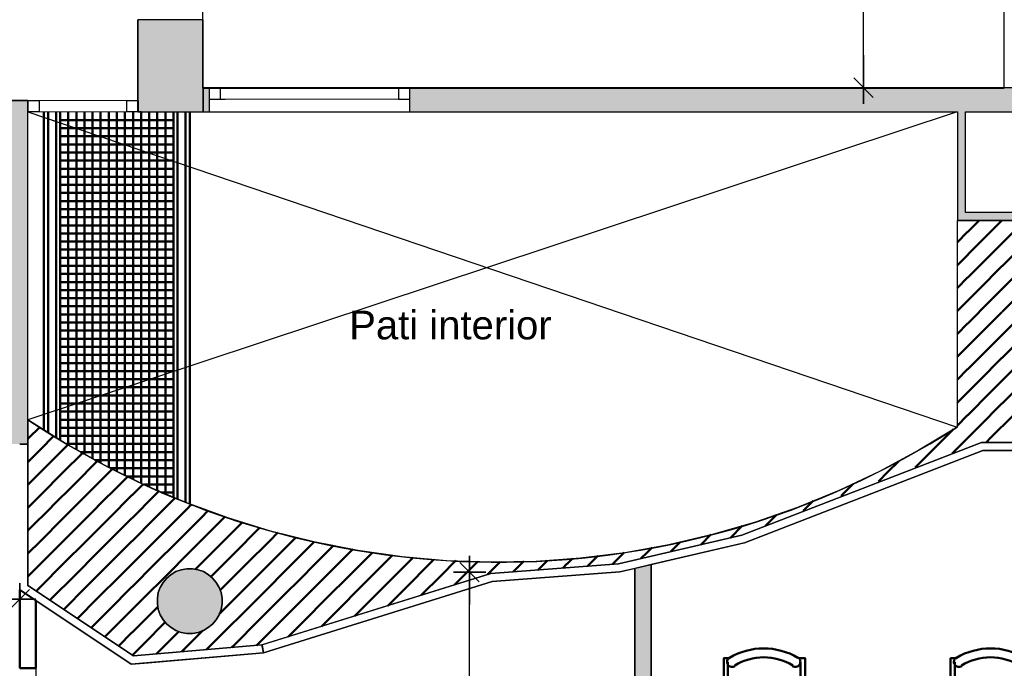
# Model space of a CAD drawing. Header units: metres. Extents: x -1 to 442, y -6 to 31.
# Tile 16 of 24: x 409.7 to 415.78, y 20.72 to 24.73. Entities that reach past the tile are written whole.
import ezdxf

# ---------------------------------------------------------------- set-up
doc = ezdxf.new("R2010")
doc.units = ezdxf.units.M
doc.header["$PDMODE"] = 65
for name, pattern in [('CONTINUA', [0]), ('PUNKT', [6.35, 0, -6.35]), ('VERDECKT', [9.525, 6.35, -3.175])]:
    doc.linetypes.add(name, pattern=pattern)
for name, color, linetype, lineweight in [('3D P2 MURS', 7, 'CONTINUA', 25), ('3D P2 MURS NOUS', 7, 'CONTINUA', 25), ('3D P2 PILAR', 7, 'CONTINUA', 25), ('P2 COTES', 7, 'CONTINUA', 25), ('P2 ESCALES 2D', 7, 'CONTINUA', 25), ('P2 LOCAL', 7, 'CONTINUA', 25), ('P2 MOBLES 2D', 7, 'CONTINUA', 25), ('P2 TEXT', 7, 'CONTINUA', 25)]:
    doc.layers.add(name, color=color, linetype=linetype, lineweight=lineweight)
doc.styles.add('ARIAL', font='arial.ttf')
doc.dimstyles.new('DIMSTYLE_5', dxfattribs={"dimtxt": 0.2, "dimasz": 0.2, "dimexe": 0, "dimexo": 1e-06, "dimgap": 0.1, "dimtad": 0, "dimrnd": 0.005, "dimzin": 4, "dimdsep": 46, "dimtxsty": 'ARIAL', "dimblk1": 'ALL_ML_STRICH', "dimblk2": 'ALL_ML_STRICH', "dimsah": 1, "dimcen": 0, "dimse1": 1, "dimse2": 1, "dimclrd": 2, "dimclre": 2, "dimclrt": 2, "dimadec": 0, "dimazin": 0, "dimtfac": 1, "dimtdec": 0, "dimtix": 1, "dimtmove": 2, "dimatfit": 3, "dimfxl": 0, "dimtzin": 0, "dimlwd": 0, "dimlwe": 35, "dimarcsym": 0})
doc.dimstyles.new('DIMSTYLE_9', dxfattribs={"dimtxt": 0.2, "dimasz": 0.2, "dimexe": 0, "dimexo": 1e-06, "dimgap": 0.1, "dimtad": 0, "dimrnd": 0.01, "dimzin": 4, "dimdsep": 46, "dimtxsty": 'ARIAL', "dimblk1": 'ALL_ML_STRICH', "dimblk2": 'ALL_ML_STRICH', "dimsah": 1, "dimcen": 0, "dimse1": 1, "dimse2": 1, "dimclrd": 2, "dimclre": 2, "dimclrt": 2, "dimadec": 0, "dimazin": 0, "dimtfac": 1, "dimtdec": 0, "dimtix": 1, "dimtmove": 2, "dimatfit": 3, "dimfxl": 0, "dimtzin": 0, "dimlwd": 0, "dimlwe": 35, "dimarcsym": 0})

# ---------------------------------------------------------------- blocks, each defined once
blk = doc.blocks.new('_CLOSEDFILLED')
at = {"color": 0, "linetype": 'ByBlock', "lineweight": -2}
blk.add_solid([(-1, 0), (0, 0), (-1, 0)], dxfattribs=at)
blk = doc.blocks.new('TRAMA_0')
at = {"layer": 'P2 MOBLES 2D', "color": 202, "linetype": 'CONTINUA', "lineweight": 50, "transparency": 33554687}
for p, q in [((415.5527, 23.4195), (415.6226, 23.4895)), ((415.6234, 23.3488), (415.764, 23.4895)), ((415.487, 23.3538), (415.5525, 23.4194)), ((415.6941, 23.2781), (415.8354, 23.4194)), ((415.487, 23.2124), (415.6232, 23.3487)), ((415.7648, 23.2074), (415.9061, 23.3487)), ((415.5527, 23.1367), (415.6939, 23.278)), ((415.6234, 23.066), (415.7646, 23.2072)), ((415.487, 23.071), (415.5525, 23.1365)), ((415.6941, 22.9953), (415.8354, 23.1365)), ((415.487, 22.9296), (415.6232, 23.0658)), ((415.7648, 22.9245), (415.9061, 23.0658)), ((415.5527, 22.8538), (415.6939, 22.9951)), ((415.6234, 22.7831), (415.7646, 22.9244)), ((415.487, 22.7882), (415.5525, 22.8537)), ((415.6941, 22.7124), (415.8354, 22.8537)), ((415.487, 22.6467), (415.6232, 22.783)), ((415.7648, 22.6417), (415.9061, 22.783)), ((415.5527, 22.571), (415.6939, 22.7123)), ((415.6234, 22.5003), (415.7646, 22.6416)), ((415.487, 22.5053), (415.5525, 22.5708)), ((415.6941, 22.4296), (415.8354, 22.5708)), ((415.487, 22.3639), (415.6232, 22.5001)), ((415.7648, 22.3589), (415.9061, 22.5001)), ((415.5527, 22.2881), (415.6939, 22.4294)), ((415.6234, 22.2174), (415.7646, 22.3587)), ((415.487, 22.2225), (415.5525, 22.288)), ((415.6941, 22.1467), (415.8354, 22.288)), ((409.7544, 22.1467), (409.8213, 22.2137)), ((415.4112, 22.1467), (415.4657, 22.2011)), ((415.4819, 22.076), (415.6232, 22.2173)), ((409.747, 22.1393), (409.7542, 22.1466)), ((409.8251, 22.076), (409.9088, 22.1598)), ((415.2698, 22.0053), (415.4111, 22.1466)), ((415.6668, 22.1195), (415.6939, 22.1466)), ((409.8958, 22.0053), (409.997, 22.1065)), ((409.747, 21.9979), (409.8249, 22.0759)), ((409.9665, 21.9346), (410.0847, 22.0528)), ((415.4568, 22.0508), (415.4818, 22.0759)), ((409.7544, 21.8639), (409.8957, 22.0052)), ((410.0372, 21.8639), (410.1777, 22.0044)), ((410.2494, 21.9346), (410.2708, 21.956)), ((415.0577, 21.9346), (415.1252, 22.0021)), ((415.229, 21.9645), (415.2697, 22.0052)), ((409.8251, 21.7932), (409.9664, 21.9345)), ((410.1079, 21.7932), (410.2492, 21.9345)), ((410.3201, 21.8639), (410.3638, 21.9076)), ((415.0013, 21.8782), (415.0575, 21.9345)), ((409.747, 21.8565), (409.7542, 21.8637)), ((409.8958, 21.7225), (410.0371, 21.8637)), ((410.1786, 21.7225), (410.3199, 21.8637)), ((410.3908, 21.7932), (410.4599, 21.8623)), ((414.7705, 21.7888), (414.8424, 21.8607)), ((409.747, 21.7151), (409.8249, 21.793)), ((409.9665, 21.6518), (410.1078, 21.793)), ((410.2494, 21.6518), (410.3906, 21.793)), ((410.4615, 21.7225), (410.5588, 21.8197)), ((410.5322, 21.6518), (410.6576, 21.7771)), ((409.7544, 21.581), (409.8957, 21.7223)), ((410.0372, 21.581), (410.1785, 21.7223)), ((410.3201, 21.581), (410.4613, 21.7223)), ((410.6029, 21.581), (410.7442, 21.7223)), ((410.7443, 21.7225), (410.7564, 21.7346)), ((414.5369, 21.6967), (414.5985, 21.7583)), ((409.8251, 21.5103), (409.9664, 21.6516)), ((410.1079, 21.5103), (410.2492, 21.6516)), ((410.3908, 21.5103), (410.5321, 21.6516)), ((410.6736, 21.5103), (410.8149, 21.6516)), ((410.815, 21.6518), (410.8614, 21.6981)), ((410.8857, 21.581), (410.9663, 21.6616)), ((414.3033, 21.6045), (414.3717, 21.6728)), ((410.9565, 21.5103), (411.0713, 21.6251)), ((411.1686, 21.581), (411.1801, 21.5926)), ((414.0883, 21.5309), (414.1606, 21.6032)), ((409.747, 21.5736), (409.7542, 21.5809)), ((409.8958, 21.4396), (410.0371, 21.5809)), ((410.1786, 21.4396), (410.3199, 21.5809)), ((410.4615, 21.4396), (410.6028, 21.5809)), ((410.7443, 21.4396), (410.8856, 21.5809)), ((411.0272, 21.4396), (411.1685, 21.5809)), ((411.2393, 21.5103), (411.2916, 21.5627)), ((411.31, 21.4396), (411.4032, 21.5328)), ((413.9037, 21.4877), (413.9664, 21.5505)), ((409.747, 21.4322), (409.8249, 21.5102)), ((409.9665, 21.3689), (410.1078, 21.5102)), ((410.2494, 21.3689), (410.3906, 21.5102)), ((410.5322, 21.3689), (410.6735, 21.5102)), ((410.815, 21.3689), (410.9563, 21.5102)), ((411.0979, 21.3689), (411.2392, 21.5102)), ((411.3807, 21.3689), (411.5168, 21.505)), ((411.5929, 21.4396), (411.6355, 21.4823)), ((413.5728, 21.4396), (413.6028, 21.4697)), ((413.719, 21.4445), (413.7776, 21.503)), ((409.7544, 21.2982), (409.8957, 21.4395)), ((410.0372, 21.2982), (410.1785, 21.4395)), ((410.3201, 21.2982), (410.4613, 21.4395)), ((410.6029, 21.2982), (410.7442, 21.4395)), ((410.8857, 21.2982), (411.027, 21.4395)), ((411.1686, 21.2982), (411.3099, 21.4395)), ((411.9464, 21.3689), (412.0007, 21.4232)), ((412.0171, 21.2982), (412.1273, 21.4084)), ((413.2047, 21.3544), (413.2687, 21.4184)), ((413.3606, 21.3689), (413.4313, 21.4396)), ((413.5344, 21.4013), (413.5726, 21.4395)), ((409.8251, 21.2275), (409.9664, 21.3688)), ((410.1079, 21.2275), (410.2492, 21.3688)), ((410.3908, 21.2275), (410.5321, 21.3688)), ((410.7824, 21.3362), (410.8149, 21.3688)), ((411.5221, 21.2275), (411.6634, 21.3688)), ((411.805, 21.2275), (411.9463, 21.3688)), ((412.0878, 21.2275), (412.2291, 21.3688)), ((412.2293, 21.3689), (412.2555, 21.3951)), ((412.3, 21.2982), (412.3909, 21.3891)), ((412.382, 21.2388), (412.512, 21.3688)), ((412.5121, 21.3689), (412.5263, 21.3831)), ((412.5874, 21.3028), (412.6656, 21.381)), ((412.7455, 21.3194), (412.7948, 21.3688)), ((412.7949, 21.3689), (412.8111, 21.3851)), ((412.8985, 21.3311), (412.9567, 21.3892)), ((413.0516, 21.3427), (413.0776, 21.3688)), ((413.0778, 21.3689), (413.1114, 21.4025)), ((413.3578, 21.3661), (413.3605, 21.3688)), ((409.747, 21.2908), (409.7542, 21.2981)), ((409.8958, 21.1568), (410.0371, 21.2981)), ((410.1786, 21.1568), (410.3199, 21.2981)), ((410.4615, 21.1568), (410.6028, 21.2981)), ((410.8779, 21.2903), (410.8856, 21.2981)), ((411.31, 21.1568), (411.4513, 21.2981)), ((411.5929, 21.1568), (411.7341, 21.2981)), ((411.8757, 21.1568), (412.017, 21.2981)), ((412.1766, 21.1749), (412.2998, 21.2981)), ((409.7992, 21.2015), (409.8249, 21.2273)), ((409.9688, 21.0883), (410.1078, 21.2273)), ((410.2494, 21.0861), (410.3906, 21.2273)), ((410.9353, 21.2064), (410.9563, 21.2273)), ((411.0979, 21.0861), (411.2392, 21.2273)), ((411.3807, 21.0861), (411.522, 21.2273)), ((411.6636, 21.0861), (411.8048, 21.2273)), ((411.9713, 21.1109), (412.0877, 21.2273)), ((409.884, 21.1449), (409.8957, 21.1566)), ((410.0536, 21.0317), (410.1785, 21.1566)), ((410.3201, 21.0154), (410.4613, 21.1566)), ((410.9292, 21.0588), (411.027, 21.1566)), ((411.1686, 21.0154), (411.3099, 21.1566)), ((411.4514, 21.0154), (411.5927, 21.1566)), ((411.7659, 21.047), (411.8756, 21.1566)), ((410.1384, 20.9751), (410.2492, 21.0859)), ((410.3908, 20.9446), (410.5321, 21.0859)), ((410.5322, 21.0861), (410.5502, 21.1041)), ((410.9565, 20.9446), (411.0977, 21.0859)), ((411.2393, 20.9446), (411.3806, 21.0859)), ((411.5605, 20.983), (411.6634, 21.0859)), ((410.2232, 20.9185), (410.3199, 21.0152)), ((410.4615, 20.8739), (410.5961, 21.0086)), ((411.0272, 20.8739), (411.1685, 21.0152)), ((411.3552, 20.9191), (411.4513, 21.0152)), ((410.308, 20.8619), (410.3906, 20.9445)), ((410.5419, 20.813), (410.6735, 20.9445)), ((410.6736, 20.9446), (410.6801, 20.9511)), ((410.7443, 20.8739), (410.8276, 20.9572)), ((410.8513, 20.8395), (410.9563, 20.9445)), ((411.1606, 20.866), (411.2392, 20.9445)), ((410.3928, 20.8053), (410.4613, 20.8738)), ((410.6966, 20.8262), (410.7442, 20.8738)), ((411.006, 20.8527), (411.027, 20.8738))]:
    blk.add_line(p, q, dxfattribs=at)
for points in [[(411.4514, 21.2982), (411.5, 21.3467), (411.5, 21.3467), (411.5927, 21.4395)], [(411.6636, 21.3689), (411.6807, 21.386), (411.6807, 21.386), (411.7542, 21.4595)], [(411.7343, 21.2982), (411.8614, 21.4253), (411.8614, 21.4253), (411.8741, 21.4381)], [(410.9565, 21.2275), (410.9578, 21.2288), (410.9578, 21.2288), (411.0977, 21.3688)], [(411.2393, 21.2275), (411.3192, 21.3074), (411.3192, 21.3074), (411.3806, 21.3688)], [(411.0272, 21.1568), (411.1385, 21.2681), (411.1385, 21.2681), (411.1685, 21.2981)]]:
    blk.add_lwpolyline(points, dxfattribs=at)
blk = doc.blocks.new('OBJETO_COMPLEJO_41')
at = {"layer": 'P2 MOBLES 2D', "color": 202, "linetype": 'CONTINUA', "lineweight": 50, "transparency": 33554687}
for p, q in [((414.0712, 20.4099), (414.0712, 20.7612)), ((414.52, 20.7612), (414.52, 20.4099)), ((414.0458, 20.5284), (414.0712, 20.5284)), ((414.5496, 20.5284), (414.52, 20.5284)), ((414.4438, 20.3295), (414.1517, 20.3295))]:
    blk.add_line(p, q, dxfattribs=at)
for points in [[(414.0458, 20.6596), (414.0162, 20.6596), (414.0162, 20.3972), (414.0458, 20.3972), (414.0458, 20.7866), (414.0839, 20.7866)], [(414.0804, 20.791), (414.0755, 20.787), (414.0716, 20.7822), (414.0688, 20.7768), (414.067, 20.771), (414.0664, 20.765), (414.0669, 20.7589), (414.0686, 20.7529), (414.0716, 20.7473), (414.0756, 20.7423), (414.0803, 20.7383), (414.0857, 20.7354), (414.0915, 20.7336), (414.0975, 20.7329), (414.1036, 20.7334), (414.1095, 20.735), (414.1152, 20.7379)], [(414.4704, 20.7379), (414.4761, 20.735), (414.4821, 20.7334), (414.4882, 20.7329), (414.4942, 20.7336), (414.5, 20.7354), (414.5053, 20.7383), (414.5101, 20.7423), (414.5141, 20.7473), (414.5171, 20.7529), (414.5188, 20.7589), (414.5193, 20.765), (414.5187, 20.771), (414.5169, 20.7768), (414.5141, 20.7822), (414.5102, 20.787), (414.5052, 20.791)], [(414.5496, 20.6596), (414.5792, 20.6596), (414.5792, 20.3972), (414.5496, 20.3972), (414.5496, 20.7866), (414.5073, 20.7866)], [(414.0706, 20.4133), (414.0722, 20.3975), (414.0767, 20.3828), (414.084, 20.3695), (414.0935, 20.3579), (414.1051, 20.3484), (414.1184, 20.3411), (414.1331, 20.3366), (414.1489, 20.335)], [(414.441, 20.335), (414.4568, 20.3366), (414.4715, 20.3411), (414.4848, 20.3484), (414.4964, 20.3579), (414.5059, 20.3695), (414.5132, 20.3828), (414.5177, 20.3975), (414.5193, 20.4133)]]:
    blk.add_lwpolyline(points, dxfattribs=at)
blk.add_lwpolyline([(414.9983, 19.5887), (413.5971, 19.5887), (413.5971, 20.3887), (414.9983, 20.3887), (414.9983, 19.5887)], close=True, dxfattribs=at)
for centre, radius, start, end in [((414.2929, 20.4305), 0.4167, 59.57383, 120.44578), ((414.2929, 20.4517), 0.3405, 58.2581, 121.76492)]:
    blk.add_arc(centre, radius, start, end, dxfattribs=at)
blk = doc.blocks.new('OBJETO_COMPLEJO_42')
at = {"layer": 'P2 MOBLES 2D', "color": 202, "linetype": 'CONTINUA', "lineweight": 50, "transparency": 33554687}
for p, q in [((415.4724, 20.4099), (415.4724, 20.7612)), ((415.9211, 20.7612), (415.9211, 20.4099)), ((415.447, 20.5284), (415.4724, 20.5284)), ((415.9508, 20.5284), (415.9211, 20.5284)), ((415.8449, 20.3295), (415.5528, 20.3295))]:
    blk.add_line(p, q, dxfattribs=at)
for points in [[(415.447, 20.6596), (415.4174, 20.6596), (415.4174, 20.3972), (415.447, 20.3972), (415.447, 20.7866), (415.4851, 20.7866)], [(415.4816, 20.791), (415.4767, 20.787), (415.4728, 20.7822), (415.4699, 20.7768), (415.4682, 20.771), (415.4675, 20.765), (415.4681, 20.7589), (415.4698, 20.7529), (415.4727, 20.7473), (415.4767, 20.7423), (415.4815, 20.7383), (415.4869, 20.7354), (415.4927, 20.7336), (415.4987, 20.7329), (415.5048, 20.7334), (415.5107, 20.735), (415.5164, 20.7379)], [(415.8716, 20.7379), (415.8773, 20.735), (415.8833, 20.7334), (415.8894, 20.7329), (415.8954, 20.7336), (415.9011, 20.7354), (415.9065, 20.7383), (415.9113, 20.7423), (415.9153, 20.7473), (415.9183, 20.7529), (415.92, 20.7589), (415.9205, 20.765), (415.9199, 20.771), (415.9181, 20.7768), (415.9153, 20.7822), (415.9114, 20.787), (415.9064, 20.791)], [(415.9508, 20.6596), (415.9804, 20.6596), (415.9804, 20.3972), (415.9508, 20.3972), (415.9508, 20.7866), (415.9084, 20.7866)], [(415.4718, 20.4133), (415.4734, 20.3975), (415.4779, 20.3828), (415.4851, 20.3695), (415.4947, 20.3579), (415.5063, 20.3484), (415.5196, 20.3411), (415.5343, 20.3366), (415.5501, 20.335)], [(415.8422, 20.335), (415.858, 20.3366), (415.8727, 20.3411), (415.886, 20.3484), (415.8976, 20.3579), (415.9071, 20.3695), (415.9143, 20.3828), (415.9189, 20.3975), (415.9205, 20.4133)]]:
    blk.add_lwpolyline(points, dxfattribs=at)
blk.add_lwpolyline([(416.3995, 19.5887), (414.9983, 19.5887), (414.9983, 20.3887), (416.3995, 20.3887), (416.3995, 19.5887)], close=True, dxfattribs=at)
for centre, radius, start, end in [((415.6941, 20.4305), 0.4167, 59.57383, 120.44578), ((415.6941, 20.4517), 0.3405, 58.2581, 121.76492)]:
    blk.add_arc(centre, radius, start, end, dxfattribs=at)
blk = doc.blocks.new('ALL_ML_STRICH')
at = {"color": 0, "linetype": 'ByBlock', "lineweight": -2}
for p, q in [((0, -0.5), (0, 0.5)), ((-1, 0), (0.5, 0)), ((-0.3, -0.3), (0.3, 0.3))]:
    blk.add_line(p, q, dxfattribs=at)
blk = doc.blocks.new('*D66')
at = {"layer": 'DEFPOINTS', "color": 2, "linetype": 'CONTINUA', "lineweight": 35, "transparency": 33554687}
for p in [(416.7071, 25.9396), (414.9095, 24.3095), (415.1019, 24.3095)]:
    blk.add_point(p, dxfattribs=at)
at = {"layer": 'P2 COTES', "color": 2, "linetype": 'CONTINUA', "lineweight": -2, "transparency": 33554687}
for p, q in [((414.9095, 25.469), (414.9095, 25.9396)), ((414.9095, 24.3095), (414.9095, 24.809))]:
    blk.add_line(p, q, dxfattribs=at)
at = {"layer": 'P2 COTES', "color": 2, "linetype": 'CONTINUA', "lineweight": 35, "transparency": 33554687, "xscale": 0.2, "yscale": 0.2, "zscale": 0.2}
for p, rotation in [((414.9095, 25.9396), 90), ((414.9095, 24.3095), 270)]:
    blk.add_blockref('ALL_ML_STRICH', p, dxfattribs=dict(at, rotation=rotation))
at = {"layer": 'P2 COTES', "color": 2, "linetype": 'CONTINUA', "lineweight": 35, "transparency": 33554687, "insert": (414.9095, 25.139), "char_height": 0.2, "width": 0.8, "attachment_point": 5, "rotation": 90, "style": 'ARIAL'}
blk.add_mtext('\\A1;{\\A1;{1.63\\H0.132000;\\S^ ;}}', dxfattribs=at)
blk = doc.blocks.new('*D102')
at = {"layer": 'DEFPOINTS', "color": 2, "linetype": 'CONTINUA', "lineweight": 35, "transparency": 33554687}
for p in [(407.4117, 22.3034), (409.697, 21.9275), (407.4117, 21.1503)]:
    blk.add_point(p, dxfattribs=at)
at = {"layer": 'P2 COTES', "color": 2, "linetype": 'CONTINUA', "lineweight": -2, "transparency": 33554687}
for p, q in [((407.4117, 21.1503), (408.2386, 21.1503)), ((408.8986, 21.1503), (409.697, 21.1503))]:
    blk.add_line(p, q, dxfattribs=at)
at = {"layer": 'P2 COTES', "color": 2, "linetype": 'CONTINUA', "lineweight": 35, "transparency": 33554687, "xscale": 0.2, "yscale": 0.2, "zscale": 0.2, "rotation": 180}
blk.add_blockref('ALL_ML_STRICH', (407.4117, 21.1503), dxfattribs=at)
at = {"layer": 'P2 COTES', "color": 2, "linetype": 'CONTINUA', "lineweight": 35, "transparency": 33554687, "xscale": 0.2, "yscale": 0.2, "zscale": 0.2}
blk.add_blockref('ALL_ML_STRICH', (409.697, 21.1503), dxfattribs=at)
at = {"layer": 'P2 COTES', "color": 2, "linetype": 'CONTINUA', "lineweight": 35, "transparency": 33554687, "insert": (408.5686, 21.1503), "char_height": 0.2, "width": 0.8, "attachment_point": 5, "style": 'ARIAL'}
blk.add_mtext('\\A1;{\\A1;{2.29\\H0.132000;\\S^ ;}}', dxfattribs=at)
blk = doc.blocks.new('*D109')
at = {"layer": 'DEFPOINTS', "color": 2, "linetype": 'CONTINUA', "lineweight": 35, "transparency": 33554687}
for p in [(413.3271, 21.3178), (411.5561, 18.2155), (412.4759, 18.2155)]:
    blk.add_point(p, dxfattribs=at)
at = {"layer": 'P2 COTES', "color": 2, "linetype": 'CONTINUA', "lineweight": -2, "transparency": 33554687}
for p, q in [((412.4759, 20.1114), (412.4759, 21.3178)), ((412.4759, 18.2155), (412.4759, 19.4514))]:
    blk.add_line(p, q, dxfattribs=at)
at = {"layer": 'P2 COTES', "color": 2, "linetype": 'CONTINUA', "lineweight": 35, "transparency": 33554687, "xscale": 0.2, "yscale": 0.2, "zscale": 0.2}
for p, rotation in [((412.4759, 21.3178), 90), ((412.4759, 18.2155), 270)]:
    blk.add_blockref('ALL_ML_STRICH', p, dxfattribs=dict(at, rotation=rotation))
at = {"layer": 'P2 COTES', "color": 2, "linetype": 'CONTINUA', "lineweight": 35, "transparency": 33554687, "insert": (412.4759, 19.7814), "char_height": 0.2, "width": 0.8, "attachment_point": 5, "rotation": 90, "style": 'ARIAL'}
blk.add_mtext('\\A1;{\\A1;{3.10\\H0.132000;\\S^ ;}}', dxfattribs=at)

msp = doc.modelspace()

# ---------------------------------------------------------------- hatches: boundary and pattern name
at = {"layer": '3D P2 MURS', "linetype": 'CONTINUA', "lineweight": 18, "true_color": 0xa0a0a0, "transparency": 33554687}
for points in [[(417.447, 24.3095), (412.107, 24.3095), (412.107, 24.1595), (410.867, 24.1595), (410.867, 24.3095), (410.831, 24.3095), (410.831, 24.1595), (417.447, 24.1595)], [(409.747, 24.2295), (409.4754, 24.2295), (409.4754, 24.1295), (409.747, 24.1295)], [(415.4896, 24.1595), (415.4896, 23.4895), (415.5396, 23.4895), (415.5396, 24.1595)], [(409.747, 22.2086), (409.747, 24.1295), (409.477, 24.1295), (409.477, 22.2086)], [(415.5396, 23.4895), (417.397, 23.4895), (417.397, 23.5395), (415.5396, 23.5395)], [(409.747, 22.2086), (409.4808, 22.2086), (409.5879, 22.1086), (409.747, 22.1086)]]:
    msp.add_hatch(color=253, dxfattribs=at).paths.add_polyline_path(points)
at = {"layer": '3D P2 MURS NOUS', "linetype": 'CONTINUA', "lineweight": 18, "true_color": 0x006e00, "transparency": 33554687}
msp.add_hatch(color=96, dxfattribs=at).paths.add_polyline_path([(413.5971, 19.2325), (413.5971, 21.3646), (413.4971, 21.3412), (413.4971, 19.2325)])
at = {"layer": '3D P2 PILAR', "linetype": 'CONTINUA', "lineweight": 18, "transparency": 33554687}
for points in [[(410.427, 24.1595), (410.831, 24.1595), (410.831, 24.7295), (410.427, 24.7295)], [(410.7645, 21.3392), (410.7295, 21.3392), (410.6951, 21.3331), (410.6622, 21.3212), (410.632, 21.3037), (410.6052, 21.2812), (410.5827, 21.2545), (410.5653, 21.2242), (410.5533, 21.1914), (410.5472, 21.1569), (410.5472, 21.122), (410.5533, 21.0876), (410.5653, 21.0547), (410.5827, 21.0245), (410.6052, 20.9977), (410.632, 20.9752), (410.6622, 20.9577), (410.6951, 20.9458), (410.7295, 20.9397), (410.7645, 20.9397), (410.7989, 20.9458), (410.8317, 20.9577), (410.862, 20.9752), (410.8888, 20.9977), (410.9112, 21.0245), (410.9287, 21.0547), (410.9407, 21.0876), (410.9467, 21.122), (410.9467, 21.1569), (410.9407, 21.1914), (410.9287, 21.2242), (410.9112, 21.2545), (410.8888, 21.2812), (410.862, 21.3037), (410.8317, 21.3212), (410.7989, 21.3331)]]:
    msp.add_hatch(color=9, dxfattribs=at).paths.add_polyline_path(points)

# ---------------------------------------------------------------- linework, layer by layer
at = {"layer": '3D P2 MURS', "color": 7, "linetype": 'CONTINUA', "lineweight": 25, "transparency": 33554687}
for p, q in [((410.867, 24.3095), (410.831, 24.3095)), ((410.831, 24.3095), (410.831, 24.1595)), ((412.107, 24.3095), (410.867, 24.3095)), ((410.867, 24.3095), (410.867, 24.2395)), ((412.107, 24.2395), (412.107, 24.3095)), ((417.447, 24.3095), (412.107, 24.3095)), ((409.747, 24.2295), (409.4754, 24.2295)), ((409.747, 24.1445), (409.747, 24.2295)), ((410.867, 24.2395), (410.867, 24.1595)), ((412.107, 24.1595), (412.107, 24.2395)), ((410.831, 24.1595), (415.4896, 24.1595)), ((410.867, 24.1595), (412.107, 24.1595)), ((415.4896, 24.1595), (415.4896, 23.4895)), ((415.5396, 23.5395), (415.5396, 24.1595)), ((415.5396, 24.1595), (417.397, 24.1595)), ((409.747, 24.1295), (409.747, 24.1445)), ((409.747, 22.2086), (409.747, 24.1295)), ((417.397, 23.5395), (415.5396, 23.5395)), ((415.4896, 23.4895), (415.5396, 23.4895)), ((415.5396, 23.4895), (416.967, 23.4895)), ((409.747, 22.1086), (409.747, 22.2086)), ((409.697, 22.1086), (409.747, 22.1086)), ((409.747, 22.1086), (409.697, 22.1086)), ((409.747, 21.2364), (409.747, 22.1086)), ((415.637, 22.1192), (414.1586, 21.5474)), ((416.967, 22.1195), (415.637, 22.1195)), ((415.637, 22.1195), (415.637, 22.1192)), ((414.1734, 21.4995), (415.647, 22.0695)), ((415.647, 22.0695), (416.9678, 22.0695)), ((414.1586, 21.5474), (413.3965, 21.369)), ((413.4042, 21.3195), (414.172, 21.4991)), ((414.172, 21.4991), (414.1734, 21.4995)), ((414.172, 21.4991), (414.172, 21.4991)), ((413.3965, 21.369), (412.6069, 21.3088)), ((413.3965, 21.369), (413.3965, 21.369)), ((412.6069, 21.3088), (411.1938, 20.8688)), ((412.6163, 21.2594), (413.4042, 21.3195)), ((410.3996, 20.8008), (409.747, 21.2364)), ((411.2034, 20.8195), (412.6163, 21.2594)), ((409.697, 21.2096), (410.3864, 20.7495)), ((411.1937, 20.8688), (410.3996, 20.8008)), ((411.2034, 20.8195), (411.1937, 20.8688)), ((411.1938, 20.8688), (411.2034, 20.8195)), ((410.4662, 20.7563), (411.2034, 20.8195)), ((410.3864, 20.7495), (410.4662, 20.7563))]:
    msp.add_line(p, q, dxfattribs=at)
at = {"layer": '3D P2 MURS', "color": 7, "linetype": 'PUNKT', "lineweight": 25, "transparency": 33554687}
for p, q in [((412.107, 24.3095), (410.867, 24.3095)), ((410.867, 24.3095), (410.867, 24.2395)), ((412.107, 24.2395), (412.107, 24.3095)), ((410.867, 24.2395), (412.107, 24.2395))]:
    msp.add_line(p, q, dxfattribs=at)
at = {"layer": '3D P2 MURS', "color": 7, "linetype": 'CONTINUA', "lineweight": 25, "transparency": 33554687}
for points in [[(410.867, 24.2395), (410.937, 24.2395), (410.937, 24.3095), (410.867, 24.3095), (410.867, 24.2395)], [(412.037, 24.2395), (412.107, 24.2395), (412.107, 24.3095), (412.037, 24.3095), (412.037, 24.2395)], [(409.817, 24.1595), (409.747, 24.1595), (409.747, 24.2295), (409.817, 24.2295), (409.817, 24.1595)], [(410.4285, 24.1595), (410.3585, 24.1595), (410.3585, 24.2295), (410.4285, 24.2295), (410.4285, 24.1595)]]:
    msp.add_lwpolyline(points, close=True, dxfattribs=at)
at = {"layer": '3D P2 MURS', "color": 40, "linetype": 'CONTINUA', "lineweight": 18, "transparency": 33554687}
for points in [[(410.937, 24.2395), (412.037, 24.2395), (412.037, 24.3095), (410.937, 24.3095), (410.937, 24.2395)], [(410.3585, 24.1595), (409.817, 24.1595), (409.817, 24.2295), (410.3585, 24.2295), (410.3585, 24.1595)]]:
    msp.add_lwpolyline(points, close=True, dxfattribs=at)
at = {"layer": '3D P2 MURS NOUS', "color": 7, "linetype": 'CONTINUA', "lineweight": 25, "transparency": 33554687}
for p, q in [((413.5971, 21.3646), (413.4971, 21.3412)), ((413.5971, 19.2325), (413.5971, 21.3646)), ((413.4971, 21.3412), (413.4971, 19.2325))]:
    msp.add_line(p, q, dxfattribs=at)
at = {"layer": '3D P2 MURS NOUS', "color": 4, "linetype": 'CONTINUA', "lineweight": 50, "transparency": 33554687}
for p, q in [((409.797, 21.1429), (409.697, 21.2096)), ((409.697, 21.2096), (409.697, 20.7243)), ((409.797, 20.7243), (409.797, 21.1429)), ((409.797, 20.7243), (409.697, 20.7243))]:
    msp.add_line(p, q, dxfattribs=at)
at = {"layer": '3D P2 PILAR', "color": 7, "linetype": 'CONTINUA', "lineweight": 25, "transparency": 33554687}
for p, q in [((410.831, 24.7295), (410.427, 24.7295)), ((410.427, 24.7295), (410.427, 24.1595)), ((410.831, 24.1595), (410.831, 24.7295)), ((410.427, 24.1595), (410.831, 24.1595)), ((410.632, 21.3037), (410.6052, 21.2812)), ((410.6622, 21.3212), (410.632, 21.3037)), ((410.6951, 21.3331), (410.6622, 21.3212)), ((410.7295, 21.3392), (410.6951, 21.3331)), ((410.7645, 21.3392), (410.7295, 21.3392)), ((410.7989, 21.3331), (410.7645, 21.3392)), ((410.8317, 21.3212), (410.7989, 21.3331)), ((410.862, 21.3037), (410.8317, 21.3212)), ((410.8888, 21.2812), (410.862, 21.3037)), ((410.5827, 21.2545), (410.5653, 21.2242)), ((410.6052, 21.2812), (410.5827, 21.2545)), ((410.9112, 21.2545), (410.8888, 21.2812)), ((410.9287, 21.2242), (410.9112, 21.2545)), ((410.5533, 21.1914), (410.5472, 21.1569)), ((410.5653, 21.2242), (410.5533, 21.1914)), ((410.9407, 21.1914), (410.9287, 21.2242)), ((410.9467, 21.1569), (410.9407, 21.1914)), ((410.5472, 21.1569), (410.5472, 21.122)), ((410.5472, 21.122), (410.5533, 21.0876)), ((410.9407, 21.0876), (410.9467, 21.122)), ((410.9467, 21.122), (410.9467, 21.1569)), ((410.5533, 21.0876), (410.5653, 21.0547)), ((410.5653, 21.0547), (410.5827, 21.0245)), ((410.9112, 21.0245), (410.9287, 21.0547)), ((410.9287, 21.0547), (410.9407, 21.0876)), ((410.5827, 21.0245), (410.6052, 20.9977)), ((410.6052, 20.9977), (410.632, 20.9752)), ((410.862, 20.9752), (410.8888, 20.9977)), ((410.8888, 20.9977), (410.9112, 21.0245)), ((410.632, 20.9752), (410.6622, 20.9577)), ((410.6622, 20.9577), (410.6951, 20.9458)), ((410.6951, 20.9458), (410.7295, 20.9397)), ((410.7295, 20.9397), (410.7645, 20.9397)), ((410.7645, 20.9397), (410.7989, 20.9458)), ((410.7989, 20.9458), (410.8317, 20.9577)), ((410.8317, 20.9577), (410.862, 20.9752))]:
    msp.add_line(p, q, dxfattribs=at)
at = {"layer": 'P2 ESCALES 2D', "color": 7, "linetype": 'VERDECKT', "lineweight": 25, "transparency": 33554687}
for p, q in [((415.487, 24.1595), (409.747, 22.2595)), ((409.747, 24.1595), (415.487, 22.2138))]:
    msp.add_line(p, q, dxfattribs=at)
at = {"layer": 'P2 ESCALES 2D', "color": 202, "lineweight": 50, "transparency": 33554687}
for p, q in [((409.847, 22.1944), (409.847, 24.1595)), ((409.872, 22.1786), (409.872, 24.1595)), ((409.922, 22.1476), (409.922, 24.1595)), ((409.947, 22.1324), (409.947, 24.1595)), ((409.997, 22.1026), (409.997, 24.1595)), ((410.047, 22.0736), (410.047, 24.1595)), ((410.097, 22.0452), (410.097, 24.1595)), ((410.147, 22.0176), (410.147, 24.1595)), ((410.197, 21.9907), (410.197, 24.1595)), ((410.247, 21.9645), (410.247, 24.1595)), ((410.297, 21.939), (410.297, 24.1595)), ((410.347, 21.9141), (410.347, 24.1595)), ((410.397, 21.8899), (410.397, 24.1595)), ((410.447, 21.8664), (410.447, 24.1595)), ((410.497, 21.8435), (410.497, 24.1595)), ((410.547, 21.8212), (410.547, 24.1595)), ((410.597, 21.7995), (410.597, 24.1595)), ((410.647, 21.7785), (410.647, 24.1595)), ((410.672, 21.7682), (410.672, 24.1595)), ((410.722, 21.7481), (410.722, 24.1595)), ((410.747, 21.7382), (410.747, 24.1595)), ((410.647, 24.1095), (409.947, 24.1095)), ((410.647, 24.0595), (409.947, 24.0595)), ((410.647, 24.0095), (409.947, 24.0095)), ((410.647, 23.9595), (409.947, 23.9595)), ((410.647, 23.9095), (409.947, 23.9095)), ((410.647, 23.8595), (409.947, 23.8595)), ((410.647, 23.8095), (409.947, 23.8095)), ((410.647, 23.7595), (409.947, 23.7595)), ((410.647, 23.7095), (409.947, 23.7095)), ((410.647, 23.6595), (409.947, 23.6595)), ((410.647, 23.6095), (409.947, 23.6095)), ((410.647, 23.5595), (409.947, 23.5595)), ((410.647, 23.5095), (409.947, 23.5095)), ((410.647, 23.4595), (409.947, 23.4595)), ((410.647, 23.4095), (409.947, 23.4095)), ((410.647, 23.3595), (409.947, 23.3595)), ((410.647, 23.3095), (409.947, 23.3095)), ((410.647, 23.2595), (409.947, 23.2595)), ((410.647, 23.2095), (409.947, 23.2095)), ((410.647, 23.1595), (409.947, 23.1595)), ((410.647, 23.1095), (409.947, 23.1095)), ((410.647, 23.0595), (409.947, 23.0595)), ((410.647, 23.0095), (409.947, 23.0095)), ((410.647, 22.9595), (409.947, 22.9595)), ((410.647, 22.9095), (409.947, 22.9095)), ((410.647, 22.8595), (409.947, 22.8595)), ((410.647, 22.8095), (409.947, 22.8095)), ((410.647, 22.7595), (409.947, 22.7595)), ((410.647, 22.7095), (409.947, 22.7095)), ((410.647, 22.6595), (409.947, 22.6595)), ((410.647, 22.6095), (409.947, 22.6095)), ((410.647, 22.5595), (409.947, 22.5595)), ((410.647, 22.5095), (409.947, 22.5095)), ((410.647, 22.4595), (409.947, 22.4595)), ((410.647, 22.4095), (409.947, 22.4095)), ((410.647, 22.3595), (409.947, 22.3595)), ((410.647, 22.3095), (409.947, 22.3095)), ((410.647, 22.2595), (409.947, 22.2595)), ((410.647, 22.2095), (409.947, 22.2095)), ((410.647, 22.1595), (409.947, 22.1595)), ((410.647, 22.1095), (409.9854, 22.1095)), ((410.647, 22.0595), (410.0717, 22.0595)), ((410.647, 22.0095), (410.162, 22.0095)), ((410.647, 21.9595), (410.2568, 21.9595)), ((410.647, 21.9095), (410.3565, 21.9095)), ((410.647, 21.8595), (410.4619, 21.8595)), ((410.647, 21.8095), (410.5739, 21.8095))]:
    msp.add_line(p, q, dxfattribs=at)
at = {"layer": 'P2 ESCALES 2D', "color": 7, "lineweight": 25, "transparency": 33554687}
msp.add_line((415.487, 23.4895), (415.487, 22.2138), dxfattribs=at)
msp.add_arc((412.6518, 26.6124), 5.2332, 236.28434, 302.80462, dxfattribs=at)
at = {"layer": 'P2 LOCAL', "color": 7, "linetype": 'CONTINUA', "lineweight": 25, "transparency": 33554687}
for p, q in [((410.827, 28.0682), (410.827, 24.3069)), ((415.777, 24.3069), (415.777, 28.0682)), ((410.427, 24.2595), (410.427, 24.7295)), ((410.827, 24.3069), (415.777, 24.3069)), ((407.507, 24.2295), (409.747, 24.2295)), ((409.747, 24.2295), (409.747, 24.1595)), ((410.427, 24.1595), (410.427, 24.2595)), ((409.747, 24.1595), (409.947, 24.0917)), ((410.447, 24.1595), (410.427, 24.1595)), ((410.447, 24.1095), (410.447, 24.1595)), ((409.947, 24.0917), (409.947, 24.1095)), ((409.947, 24.1095), (410.447, 24.1095)), ((415.487, 23.4895), (415.487, 22.2138)), ((416.967, 23.4895), (415.487, 23.4895)), ((409.9806, 22.1123), (409.747, 22.2595)), ((409.747, 22.2595), (409.747, 21.2364)), ((415.487, 22.2138), (415.251, 22.0704)), ((410.2217, 21.9777), (409.9806, 22.1123)), ((414.1586, 21.5474), (415.637, 22.1192)), ((415.637, 22.1192), (415.637, 22.1195)), ((415.637, 22.1195), (416.967, 22.1195)), ((415.647, 22.0695), (414.1734, 21.4995)), ((415.251, 22.0704), (415.0078, 21.9396)), ((417.017, 22.0695), (415.647, 22.0695)), ((410.4696, 21.8559), (410.2217, 21.9777)), ((415.0078, 21.9396), (414.7581, 21.8218)), ((410.7235, 21.7475), (410.4696, 21.8559)), ((414.7581, 21.8218), (414.5024, 21.7174)), ((410.9828, 21.6525), (410.7235, 21.7475)), ((414.5024, 21.7174), (414.2416, 21.6266)), ((411.2468, 21.5714), (410.9828, 21.6525)), ((414.2416, 21.6266), (413.9764, 21.5497)), ((411.5146, 21.5043), (411.2468, 21.5714)), ((413.3965, 21.369), (414.1586, 21.5474)), ((413.9764, 21.5497), (413.7075, 21.4869)), ((411.7857, 21.4514), (411.5146, 21.5043)), ((413.7075, 21.4869), (413.4357, 21.4383)), ((414.1734, 21.4995), (413.5971, 21.3646)), ((412.0591, 21.4129), (411.7857, 21.4514)), ((412.3342, 21.3889), (412.0591, 21.4129)), ((413.4357, 21.4383), (413.1617, 21.4042)), ((412.6102, 21.3794), (412.3342, 21.3889)), ((412.6069, 21.3088), (413.3965, 21.369)), ((412.8863, 21.3845), (412.6102, 21.3794)), ((413.1617, 21.4042), (412.8863, 21.3845)), ((413.5971, 21.3646), (413.5971, 18.2155)), ((410.6052, 21.2812), (410.632, 21.3037)), ((410.632, 21.3037), (410.6622, 21.3212)), ((410.6622, 21.3212), (410.6951, 21.3331)), ((410.6951, 21.3331), (410.7295, 21.3392)), ((410.7295, 21.3392), (410.7645, 21.3392)), ((410.7645, 21.3392), (410.7989, 21.3331)), ((410.7989, 21.3331), (410.8317, 21.3212)), ((410.8317, 21.3212), (410.862, 21.3037)), ((410.862, 21.3037), (410.8888, 21.2812)), ((411.1937, 20.8688), (412.6069, 21.3088)), ((413.4042, 21.3195), (412.6163, 21.2594)), ((413.4971, 21.3412), (413.4042, 21.3195)), ((413.4971, 18.2155), (413.4971, 21.3412)), ((409.747, 21.2364), (410.3996, 20.8008)), ((410.5653, 21.2242), (410.5827, 21.2545)), ((410.5827, 21.2545), (410.6052, 21.2812)), ((410.8888, 21.2812), (410.9112, 21.2545)), ((410.9112, 21.2545), (410.9287, 21.2242)), ((412.6163, 21.2594), (411.2034, 20.8195)), ((410.5472, 21.1569), (410.5533, 21.1914)), ((410.5533, 21.1914), (410.5653, 21.2242)), ((410.9287, 21.2242), (410.9407, 21.1914)), ((410.9407, 21.1914), (410.9467, 21.1569)), ((410.3864, 20.7495), (409.797, 21.1429)), ((409.797, 21.1429), (409.797, 18.2155)), ((410.5472, 21.122), (410.5472, 21.1569)), ((410.5533, 21.0876), (410.5472, 21.122)), ((410.9467, 21.122), (410.9407, 21.0876)), ((410.9467, 21.1569), (410.9467, 21.122)), ((410.5653, 21.0547), (410.5533, 21.0876)), ((410.5827, 21.0245), (410.5653, 21.0547)), ((410.9287, 21.0547), (410.9112, 21.0245)), ((410.9407, 21.0876), (410.9287, 21.0547)), ((410.6052, 20.9977), (410.5827, 21.0245)), ((410.632, 20.9752), (410.6052, 20.9977)), ((410.8888, 20.9977), (410.862, 20.9752)), ((410.9112, 21.0245), (410.8888, 20.9977)), ((410.6622, 20.9577), (410.632, 20.9752)), ((410.6951, 20.9458), (410.6622, 20.9577)), ((410.7295, 20.9397), (410.6951, 20.9458)), ((410.7645, 20.9397), (410.7295, 20.9397)), ((410.7989, 20.9458), (410.7645, 20.9397)), ((410.8317, 20.9577), (410.7989, 20.9458)), ((410.862, 20.9752), (410.8317, 20.9577)), ((410.3996, 20.8008), (411.1937, 20.8688)), ((411.2034, 20.8195), (410.3864, 20.7495))]:
    msp.add_line(p, q, dxfattribs=at)

# ---------------------------------------------------------------- block references
at = {"layer": '3D P2 PILAR', "color": 7, "linetype": 'CONTINUA', "lineweight": 25, "transparency": 33554687, "xscale": 0.0002666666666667, "yscale": 0.0002666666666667, "zscale": 0.0002666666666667}
msp.add_blockref('_CLOSEDFILLED', (410.747, 21.1395), dxfattribs=at)
at = {"layer": 'P2 MOBLES 2D', "color": 202, "linetype": 'CONTINUA', "lineweight": 50, "transparency": 33554687}
for name in ['TRAMA_0', 'OBJETO_COMPLEJO_41', 'OBJETO_COMPLEJO_42']:
    msp.add_blockref(name, (0, 0), dxfattribs=at)

# ---------------------------------------------------------------- texts
at = {"layer": 'P2 TEXT', "color": 7, "lineweight": 25, "transparency": 33554687, "insert": (411.7324, 22.9327), "char_height": 0.177, "width": 1.345444, "attachment_point": 1, "style": 'ARIAL'}
msp.add_mtext('\\W1.00;Pati interior', dxfattribs=at)

# ---------------------------------------------------------------- dimensions: what is measured, and where the dimension line sits
at = {"layer": 'P2 COTES', "color": 2, "linetype": 'CONTINUA', "lineweight": 35, "transparency": 33554687}
for base, p1, p2, dimstyle, picture, middle in [((414.9095, 25.9396), (415.1019, 24.3095), (416.7071, 25.9396), 'DIMSTYLE_9', '*D66', (414.9095, 25.139)), ((412.4759, 21.3178), (411.5561, 18.2155), (413.3271, 21.3178), 'DIMSTYLE_5', '*D109', (412.4759, 19.7814))]:
    dim = msp.add_linear_dim(base=base, p1=p1, p2=p2, angle=90, dimstyle=dimstyle, override={"dimpost": '<>', "dimclrd": 2, "dimclre": 2, "dimclrt": 2, "dimlwd": 0, "dimlwe": 35}, dxfattribs=at)
    dim.commit()
    dim.dimension.update_dxf_attribs({"geometry": picture, "text_midpoint": middle, "dimtype": 160})
dim = msp.add_linear_dim(base=(409.697, 21.1503), p1=(407.4117, 22.3034), p2=(409.697, 21.9275), dimstyle='DIMSTYLE_5', override={"dimpost": '<>', "dimclrd": 2, "dimclre": 2, "dimclrt": 2, "dimlwd": 0, "dimlwe": 35}, dxfattribs=at)
dim.commit()
dim.dimension.update_dxf_attribs({"geometry": '*D102', "text_midpoint": (408.5686, 21.1503), "dimtype": 160})

doc.saveas('drawing.dxf')
